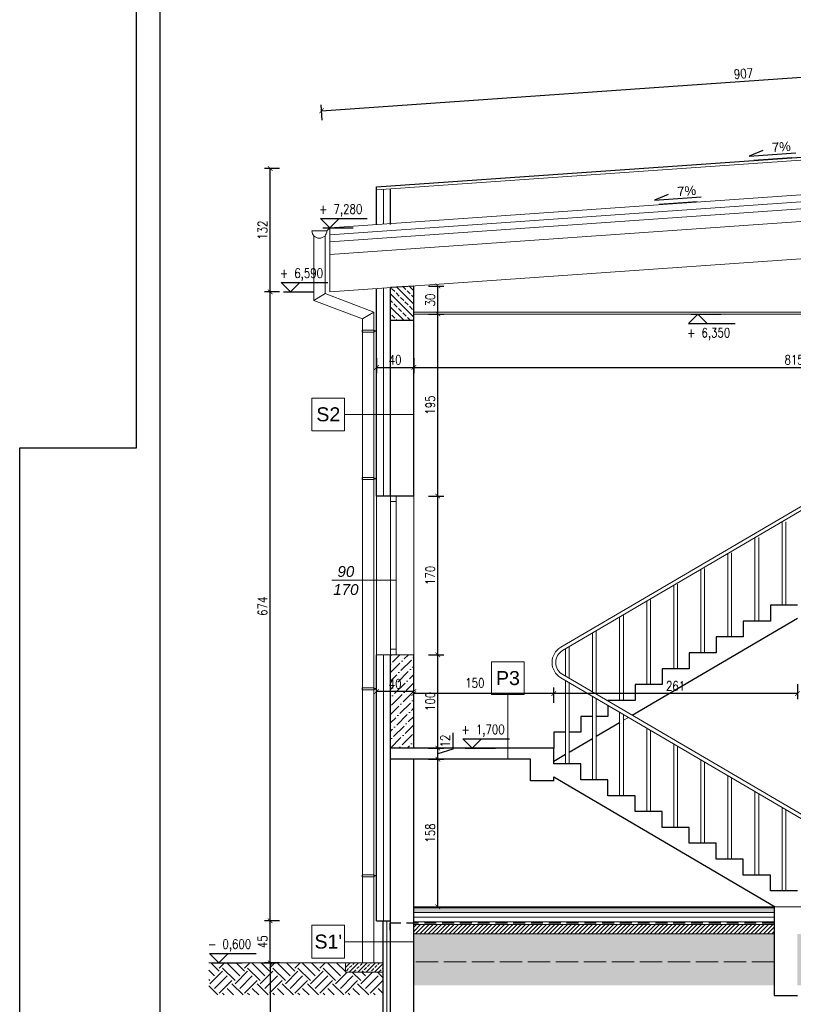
# Model space of a CAD drawing. Header units: millimetres. Extents: x 64838 to 107664, y -36848 to 0.
# Tile 10 of 109: x 68877 to 69706, y -35089 to -34034. Entities that reach past the tile are written whole.
import ezdxf
from ezdxf.enums import TextEntityAlignment as Align

# ---------------------------------------------------------------- set-up
doc = ezdxf.new("R2010")
doc.units = ezdxf.units.MM
doc.linetypes.add('ACAD_ISO02W100', pattern=[15, 12, -3])
doc.linetypes.add('DASHED', pattern=[19.05, 12.7, -6.35])
doc.layers.get('Defpoints').update_dxf_attribs({"color": 30})
for name, color, linetype, lineweight in [('0.05', 74, 'Continuous', 5), ('0.09', 22, 'Continuous', 9), ('0.15', 52, 'Continuous', 15), ('izol term', 30, 'BATTING', 0), ('J 0.15', 40, 'Continuous', 15), ('J wymiary', 1, 'Continuous', 9), ('kreskowanie', 250, 'Continuous', 9), ('OPIS', 7, 'Continuous', 5), ('sciany', 252, 'Continuous', 30), ('stolarka_okna', 144, 'Continuous', 0)]:
    doc.layers.add(name, color=color, linetype=linetype, lineweight=lineweight)
doc.layers.add('e-cad_cienkie', color=1, linetype='Continuous')
doc.layers.add('e-cad_opisy', color=7, linetype='Continuous')
doc.layers.add('HATCH', color=7, linetype='Continuous', lineweight=5, true_color=0x6e6e6e)
doc.styles.add('e-cad_1', font='simplex.shx', dxfattribs={"width": 0.8})
doc.styles.add('E-CAD_TTF', font='arial.ttf')
doc.styles.get("Standard").update_dxf_attribs({"font": 'arial.ttf'})
doc.linetypes.add('BATTING', pattern='A,0.00254,-2.54,[134,ltypeshp.shx,S=2.54,R=0,X=-2.54,Y=0],-5.08,[134,ltypeshp.shx,S=2.54,R=180,X=2.54,Y=0],-2.54', length=10.16254)
doc.dimstyles.new('e-cad_1_50_[cm]', dxfattribs={"dimscale": 5, "dimtxt": 2, "dimasz": 1, "dimexe": 1.25, "dimexo": 0.625, "dimtad": 1, "dimdec": 0, "dimrnd": 0.1, "dimzin": 1, "dimtxsty": 'e-cad_1', "dimblk": 'ARCHTICK', "dimcen": 2.5, "dimclrd": 7, "dimclre": 7, "dimclrt": 7, "dimadec": 0, "dimazin": 0, "dimtfac": 1, "dimtmove": 1, "dimatfit": 3, "dimldrblk": 'OBLIQUE', "dimfxl": 2, "dimfxlon": 1, "dimarcsym": 0})

# ---------------------------------------------------------------- blocks, each defined once
blk = doc.blocks.new('A2_poziom')
for points in [[(0, 0), (0, 297), (25, 297), (25, 420), (594, 420), (594, 0)], [(30, 5), (589, 5), (589, 415), (30, 415)]]:
    blk.add_lwpolyline(points, close=True)
blk = doc.blocks.new('e-cad_spadek_L')
at = {"layer": 'e-cad_cienkie'}
blk.add_lwpolyline([(2, 1), (5, 0), (-5, 0)], dxfattribs=at)
at = {"layer": 'e-cad_opisy', "style": 'E-CAD_TTF'}
blk.add_attdef('WARTOSC', text='', height=2, dxfattribs=at).set_placement((0, 0.5), align=Align.RIGHT)
blk = doc.blocks.new('_ArchTick')
at = {"color": 0, "linetype": 'ByBlock', "const_width": 0.15}
blk.add_lwpolyline([(-0.5, -0.5), (0.5, 0.5)], dxfattribs=at)
blk = doc.blocks.new('*D549')
at = {"layer": 'Defpoints', "color": 0, "ltscale": 4}
for p in [(69299.4, -34826.4), (69325.2, -34826.4), (69299.4, -34984.4)]:
    blk.add_point(p, dxfattribs=at)
at = {"layer": 'J wymiary', "color": 7, "lineweight": -2, "ltscale": 2}
for p, q in [((69315.2, -34826.4), (69331.5, -34826.4)), ((69325.2, -34984.4), (69325.2, -34826.4)), ((69315.2, -34984.4), (69331.5, -34984.4))]:
    blk.add_line(p, q, dxfattribs=at)
at = {"layer": 'J wymiary', "color": 7, "lineweight": -2, "ltscale": 4, "xscale": 5, "yscale": 5, "zscale": 5}
for p, rotation in [((69325.2, -34826.4), 90), ((69325.2, -34984.4), 270)]:
    blk.add_blockref('_ArchTick', p, dxfattribs=dict(at, rotation=rotation))
at = {"layer": 'J wymiary', "color": 7, "ltscale": 4, "insert": (69317.1, -34905.4), "char_height": 10, "attachment_point": 5, "rotation": 90, "style": 'e-cad_1'}
blk.add_mtext('158', dxfattribs=at)
blk = doc.blocks.new('_Oblique')
at = {"layer": 'kreskowanie', "color": 0, "lineweight": -2}
blk.add_line((-0.5, -0.5), (0.5, 0.5), dxfattribs=at)
blk = doc.blocks.new('*D550')
at = {"layer": 'Defpoints', "color": 0, "ltscale": 4}
for p in [(69305.6, -34814.4), (69325.2, -34814.4), (69299.4, -34826.4)]:
    blk.add_point(p, dxfattribs=at)
at = {"layer": 'J wymiary', "color": 7, "lineweight": -2, "ltscale": 2}
for p, q in [((69341.1, -34797.9), (69341.1, -34815.6)), ((69315.2, -34814.4), (69331.5, -34814.4)), ((69325.2, -34826.4), (69325.2, -34814.4)), ((69341.1, -34815.6), (69325.2, -34820.4)), ((69315.2, -34826.4), (69331.5, -34826.4))]:
    blk.add_line(p, q, dxfattribs=at)
at = {"layer": 'J wymiary', "color": 7, "lineweight": -2, "ltscale": 4, "xscale": 5, "yscale": 5, "zscale": 5}
for p, rotation in [((69325.2, -34814.4), 90), ((69325.2, -34826.4), 270)]:
    blk.add_blockref('_ArchTick', p, dxfattribs=dict(at, rotation=rotation))
at = {"layer": 'J wymiary', "color": 7, "ltscale": 4, "insert": (69333, -34806.8), "char_height": 10, "attachment_point": 5, "rotation": 90, "style": 'e-cad_1'}
blk.add_mtext('12', dxfattribs=at)
blk = doc.blocks.new('*D551')
at = {"layer": 'Defpoints', "color": 0, "ltscale": 4}
for p in [(69294, -34714.4), (69325.2, -34714.4), (69305.6, -34814.4)]:
    blk.add_point(p, dxfattribs=at)
at = {"layer": 'J wymiary', "color": 7, "lineweight": -2, "ltscale": 2}
for p, q in [((69315.2, -34714.4), (69331.5, -34714.4)), ((69325.2, -34814.4), (69325.2, -34714.4)), ((69315.2, -34814.4), (69331.5, -34814.4))]:
    blk.add_line(p, q, dxfattribs=at)
at = {"layer": 'J wymiary', "color": 7, "lineweight": -2, "ltscale": 4, "xscale": 5, "yscale": 5, "zscale": 5}
for p, rotation in [((69325.2, -34714.4), 90), ((69325.2, -34814.4), 270)]:
    blk.add_blockref('_ArchTick', p, dxfattribs=dict(at, rotation=rotation))
at = {"layer": 'J wymiary', "color": 7, "ltscale": 4, "insert": (69317.1, -34764.4), "char_height": 10, "attachment_point": 5, "rotation": 90, "style": 'e-cad_1'}
blk.add_mtext('100', dxfattribs=at)
blk = doc.blocks.new('*D552')
at = {"layer": 'Defpoints', "color": 0, "ltscale": 4}
for p in [(69293.4, -34544.4), (69325.2, -34544.4), (69294, -34714.4)]:
    blk.add_point(p, dxfattribs=at)
at = {"layer": 'J wymiary', "color": 7, "lineweight": -2, "ltscale": 2}
for p, q in [((69315.2, -34544.4), (69331.5, -34544.4)), ((69325.2, -34714.4), (69325.2, -34544.4)), ((69315.2, -34714.4), (69331.5, -34714.4))]:
    blk.add_line(p, q, dxfattribs=at)
at = {"layer": 'J wymiary', "color": 7, "lineweight": -2, "ltscale": 4, "xscale": 5, "yscale": 5, "zscale": 5}
for p, rotation in [((69325.2, -34544.4), 90), ((69325.2, -34714.4), 270)]:
    blk.add_blockref('_ArchTick', p, dxfattribs=dict(at, rotation=rotation))
at = {"layer": 'J wymiary', "color": 7, "ltscale": 4, "insert": (69317.1, -34629.4), "char_height": 10, "attachment_point": 5, "rotation": 90, "style": 'e-cad_1'}
blk.add_mtext('170', dxfattribs=at)
blk = doc.blocks.new('*D553')
at = {"layer": 'Defpoints', "color": 0, "ltscale": 4}
for p in [(69304, -34349.4), (69325.2, -34349.4), (69293.4, -34544.4)]:
    blk.add_point(p, dxfattribs=at)
at = {"layer": 'J wymiary', "color": 7, "lineweight": -2, "ltscale": 2}
for p, q in [((69315.2, -34349.4), (69331.5, -34349.4)), ((69325.2, -34544.4), (69325.2, -34349.4)), ((69315.2, -34544.4), (69331.5, -34544.4))]:
    blk.add_line(p, q, dxfattribs=at)
at = {"layer": 'J wymiary', "color": 7, "lineweight": -2, "ltscale": 4, "xscale": 5, "yscale": 5, "zscale": 5}
for p, rotation in [((69325.2, -34349.4), 90), ((69325.2, -34544.4), 270)]:
    blk.add_blockref('_ArchTick', p, dxfattribs=dict(at, rotation=rotation))
at = {"layer": 'J wymiary', "color": 7, "ltscale": 4, "insert": (69317.1, -34446.9), "char_height": 10, "attachment_point": 5, "rotation": 90, "style": 'e-cad_1'}
blk.add_mtext('195', dxfattribs=at)
blk = doc.blocks.new('*D554')
at = {"layer": 'Defpoints', "color": 0, "ltscale": 4}
for p in [(69299.5, -34319.4), (69325.2, -34319.4), (69304, -34349.4)]:
    blk.add_point(p, dxfattribs=at)
at = {"layer": 'J wymiary', "color": 7, "lineweight": -2, "ltscale": 2}
for p, q in [((69315.2, -34319.4), (69331.5, -34319.4)), ((69325.2, -34349.4), (69325.2, -34319.4)), ((69315.2, -34349.4), (69331.5, -34349.4))]:
    blk.add_line(p, q, dxfattribs=at)
at = {"layer": 'J wymiary', "color": 7, "lineweight": -2, "ltscale": 4, "xscale": 5, "yscale": 5, "zscale": 5}
for p, rotation in [((69325.2, -34319.4), 90), ((69325.2, -34349.4), 270)]:
    blk.add_blockref('_ArchTick', p, dxfattribs=dict(at, rotation=rotation))
at = {"layer": 'J wymiary', "color": 7, "ltscale": 4, "insert": (69317.1, -34334.4), "char_height": 10, "attachment_point": 5, "rotation": 90, "style": 'e-cad_1'}
blk.add_mtext('30', dxfattribs=at)
blk = doc.blocks.new('*D571')
at = {"layer": 'Defpoints', "color": 0, "ltscale": 4}
for p in [(69145.6, -34999.4), (69266.9, -34999.4), (69079.7, -35044.4)]:
    blk.add_point(p, dxfattribs=at)
at = {"layer": 'J wymiary', "color": 7, "lineweight": -2, "ltscale": 2}
for p, q in [((69155.6, -34999.4), (69139.3, -34999.4)), ((69145.6, -35044.4), (69145.6, -34999.4)), ((69135.6, -35044.4), (69151.8, -35044.4))]:
    blk.add_line(p, q, dxfattribs=at)
at = {"layer": 'J wymiary', "color": 7, "lineweight": -2, "ltscale": 4, "xscale": 5, "yscale": 5, "zscale": 5}
for p, rotation in [((69145.6, -34999.4), 90), ((69145.6, -35044.4), 270)]:
    blk.add_blockref('_ArchTick', p, dxfattribs=dict(at, rotation=rotation))
at = {"layer": 'J wymiary', "color": 7, "ltscale": 4, "insert": (69137.5, -35021.9), "char_height": 10, "attachment_point": 5, "rotation": 90, "style": 'e-cad_1'}
blk.add_mtext('45', dxfattribs=at)
blk = doc.blocks.new('*D572')
at = {"layer": 'Defpoints', "color": 0, "ltscale": 4}
for p in [(69145.6, -34325.7), (69209.4, -34325.7), (69259.4, -34999.4)]:
    blk.add_point(p, dxfattribs=at)
at = {"layer": 'J wymiary', "color": 7, "lineweight": -2, "ltscale": 2}
for p, q in [((69155.6, -34325.7), (69139.3, -34325.7)), ((69145.6, -34999.4), (69145.6, -34325.7)), ((69155.6, -34999.4), (69139.3, -34999.4))]:
    blk.add_line(p, q, dxfattribs=at)
at = {"layer": 'J wymiary', "color": 7, "lineweight": -2, "ltscale": 4, "xscale": 5, "yscale": 5, "zscale": 5}
for p, rotation in [((69145.6, -34325.7), 90), ((69145.6, -34999.4), 270)]:
    blk.add_blockref('_ArchTick', p, dxfattribs=dict(at, rotation=rotation))
at = {"layer": 'J wymiary', "color": 7, "ltscale": 4, "insert": (69137.5, -34662.5), "char_height": 10, "attachment_point": 5, "rotation": 90, "style": 'e-cad_1'}
blk.add_mtext('674', dxfattribs=at)
blk = doc.blocks.new('*D573')
at = {"layer": 'Defpoints', "color": 0, "ltscale": 4}
for p in [(69145.6, -34193.6), (70114.4, -34193.6), (69209.4, -34325.7)]:
    blk.add_point(p, dxfattribs=at)
at = {"layer": 'J wymiary', "color": 7, "lineweight": -2, "ltscale": 2}
for p, q in [((69155.6, -34193.6), (69139.3, -34193.6)), ((69145.6, -34325.7), (69145.6, -34193.6)), ((69155.6, -34325.7), (69139.3, -34325.7))]:
    blk.add_line(p, q, dxfattribs=at)
at = {"layer": 'J wymiary', "color": 7, "lineweight": -2, "ltscale": 4, "xscale": 5, "yscale": 5, "zscale": 5}
for p, rotation in [((69145.6, -34193.6), 90), ((69145.6, -34325.7), 270)]:
    blk.add_blockref('_ArchTick', p, dxfattribs=dict(at, rotation=rotation))
at = {"layer": 'J wymiary', "color": 7, "ltscale": 4, "insert": (69137.5, -34259.6), "char_height": 10, "attachment_point": 5, "rotation": 90, "style": 'e-cad_1'}
blk.add_mtext('132', dxfattribs=at)
blk = doc.blocks.new('*D586')
at = {"layer": 'Defpoints', "color": 0, "ltscale": 4}
for p in [(69710.4, -34739.2), (69449.4, -34755.9), (69449.4, -34814.4)]:
    blk.add_point(p, dxfattribs=at)
at = {"layer": 'J wymiary', "color": 7, "lineweight": -2, "ltscale": 2}
for p, q in [((69449.4, -34765.9), (69449.4, -34749.6)), ((69710.4, -34745.9), (69710.4, -34762.1)), ((69710.4, -34755.9), (69449.4, -34755.9))]:
    blk.add_line(p, q, dxfattribs=at)
at = {"layer": 'J wymiary', "color": 7, "lineweight": -2, "ltscale": 4, "xscale": 5, "yscale": 5, "zscale": 5, "rotation": 180}
blk.add_blockref('_ArchTick', (69449.4, -34755.9), dxfattribs=at)
at = {"layer": 'J wymiary', "color": 7, "lineweight": -2, "ltscale": 4, "xscale": 5, "yscale": 5, "zscale": 5}
blk.add_blockref('_ArchTick', (69710.4, -34755.9), dxfattribs=at)
at = {"layer": 'J wymiary', "color": 7, "ltscale": 4, "insert": (69579.9, -34747.8), "char_height": 10, "attachment_point": 5, "style": 'e-cad_1'}
blk.add_mtext('261', dxfattribs=at)
blk = doc.blocks.new('*D587')
at = {"layer": 'Defpoints', "color": 0, "ltscale": 4}
for p in [(69299.4, -34755.9), (69299.4, -34783.5), (69449.4, -34814.4)]:
    blk.add_point(p, dxfattribs=at)
at = {"layer": 'J wymiary', "color": 7, "lineweight": -2, "ltscale": 2}
for p, q in [((69299.4, -34765.9), (69299.4, -34749.6)), ((69449.4, -34765.9), (69449.4, -34749.6)), ((69449.4, -34755.9), (69299.4, -34755.9))]:
    blk.add_line(p, q, dxfattribs=at)
at = {"layer": 'J wymiary', "color": 7, "lineweight": -2, "ltscale": 4, "xscale": 5, "yscale": 5, "zscale": 5, "rotation": 180}
blk.add_blockref('_ArchTick', (69299.4, -34755.9), dxfattribs=at)
at = {"layer": 'J wymiary', "color": 7, "lineweight": -2, "ltscale": 4, "xscale": 5, "yscale": 5, "zscale": 5}
blk.add_blockref('_ArchTick', (69449.4, -34755.9), dxfattribs=at)
at = {"layer": 'J wymiary', "color": 7, "ltscale": 4, "insert": (69364.9, -34744.6), "char_height": 10, "attachment_point": 5, "style": 'e-cad_1'}
blk.add_mtext('150', dxfattribs=at)
blk = doc.blocks.new('*D588')
at = {"layer": 'Defpoints', "color": 0, "ltscale": 4}
for p in [(69259.4, -34753.7), (69259.4, -34776.9), (69299.4, -34783.5)]:
    blk.add_point(p, dxfattribs=at)
at = {"layer": 'J wymiary', "color": 7, "lineweight": -2, "ltscale": 2}
for p, q in [((69259.4, -34763.7), (69259.4, -34747.5)), ((69299.4, -34753.7), (69259.4, -34753.7)), ((69299.4, -34763.7), (69299.4, -34747.5))]:
    blk.add_line(p, q, dxfattribs=at)
at = {"layer": 'J wymiary', "color": 7, "lineweight": -2, "ltscale": 4, "xscale": 5, "yscale": 5, "zscale": 5, "rotation": 180}
blk.add_blockref('_ArchTick', (69259.4, -34753.7), dxfattribs=at)
at = {"layer": 'J wymiary', "color": 7, "lineweight": -2, "ltscale": 4, "xscale": 5, "yscale": 5, "zscale": 5}
blk.add_blockref('_ArchTick', (69299.4, -34753.7), dxfattribs=at)
at = {"layer": 'J wymiary', "color": 7, "ltscale": 4, "insert": (69279.4, -34745.6), "char_height": 10, "attachment_point": 5, "style": 'e-cad_1'}
blk.add_mtext('40', dxfattribs=at)
blk = doc.blocks.new('*D589')
at = {"layer": 'Defpoints', "color": 0, "ltscale": 4}
for p in [(69259.4, -34379.1), (69299.4, -34379.1), (69299.4, -34406.6)]:
    blk.add_point(p, dxfattribs=at)
at = {"layer": 'J wymiary', "color": 7, "lineweight": -2, "ltscale": 2}
for p, q in [((69259.4, -34396.6), (69259.4, -34412.9)), ((69259.4, -34406.6), (69299.4, -34406.6)), ((69299.4, -34396.6), (69299.4, -34412.9))]:
    blk.add_line(p, q, dxfattribs=at)
at = {"layer": 'J wymiary', "color": 7, "lineweight": -2, "ltscale": 4, "xscale": 5, "yscale": 5, "zscale": 5, "rotation": 180}
blk.add_blockref('_ArchTick', (69259.4, -34406.6), dxfattribs=at)
at = {"layer": 'J wymiary', "color": 7, "lineweight": -2, "ltscale": 4, "xscale": 5, "yscale": 5, "zscale": 5}
blk.add_blockref('_ArchTick', (69299.4, -34406.6), dxfattribs=at)
at = {"layer": 'J wymiary', "color": 7, "ltscale": 4, "insert": (69279.4, -34398.5), "char_height": 10, "attachment_point": 5, "style": 'e-cad_1'}
blk.add_mtext('40', dxfattribs=at)
blk = doc.blocks.new('*D590')
at = {"layer": 'Defpoints', "color": 0, "ltscale": 4}
for p in [(69299.4, -34379.1), (70114.4, -34381.5), (70114.4, -34406.6)]:
    blk.add_point(p, dxfattribs=at)
at = {"layer": 'J wymiary', "color": 7, "lineweight": -2, "ltscale": 2}
for p, q in [((69299.4, -34396.6), (69299.4, -34412.9)), ((69299.4, -34406.6), (70114.4, -34406.6)), ((70114.4, -34396.6), (70114.4, -34412.9))]:
    blk.add_line(p, q, dxfattribs=at)
at = {"layer": 'J wymiary', "color": 7, "lineweight": -2, "ltscale": 4, "xscale": 5, "yscale": 5, "zscale": 5, "rotation": 180}
blk.add_blockref('_ArchTick', (69299.4, -34406.6), dxfattribs=at)
at = {"layer": 'J wymiary', "color": 7, "lineweight": -2, "ltscale": 4, "xscale": 5, "yscale": 5, "zscale": 5}
blk.add_blockref('_ArchTick', (70114.4, -34406.6), dxfattribs=at)
at = {"layer": 'J wymiary', "color": 7, "ltscale": 4, "insert": (69706.9, -34398.5), "char_height": 10, "attachment_point": 5, "style": 'e-cad_1'}
blk.add_mtext('815', dxfattribs=at)
blk = doc.blocks.new('*D592')
at = {"layer": 'Defpoints', "color": 0, "ltscale": 4}
for p in [(70105.7, -34068.3), (70114.4, -34193.6), (69209.4, -34256.9)]:
    blk.add_point(p, dxfattribs=at)
at = {"layer": 'J wymiary', "color": 7, "lineweight": -2, "ltscale": 2}
for p, q in [((69200.7, -34131.6), (70105.7, -34068.3)), ((70106.4, -34078.3), (70105.2, -34062.1)), ((69201.4, -34141.6), (69200.2, -34125.4))]:
    blk.add_line(p, q, dxfattribs=at)
at = {"layer": 'J wymiary', "color": 7, "lineweight": -2, "ltscale": 4, "xscale": 5, "yscale": 5, "zscale": 5}
for p, rotation in [((70105.7, -34068.3), 4.004172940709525), ((69200.7, -34131.6), 184.0041729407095)]:
    blk.add_blockref('_ArchTick', p, dxfattribs=dict(at, rotation=rotation))
at = {"layer": 'J wymiary', "color": 7, "ltscale": 4, "insert": (69652.6, -34091.9), "char_height": 10, "attachment_point": 5, "rotation": 4.0042, "style": 'e-cad_1'}
blk.add_mtext('907', dxfattribs=at)
blk = doc.blocks.new('e-cad_kota_3_1')
blk.add_line((-2, -2), (8, -2))
blk.add_lwpolyline([(-2, -2), (0, 0), (2, -2)])
at = {"style": 'e-cad_1', "width": 0.8}
blk.add_attdef('ZNAK', text='', height=2, dxfattribs=at).set_placement((-0.5, -5), align=Align.RIGHT)
blk.add_attdef('RZEDNA', (0.8, -5), '', height=2, dxfattribs=at)
blk = doc.blocks.new('e-cad_kota_3')
blk.add_line((-2, 2), (8, 2))
blk.add_lwpolyline([(-2, 2), (0, 0), (2, 2)])
at = {"style": 'e-cad_1', "width": 0.8}
blk.add_attdef('ZNAK', text='', height=2, dxfattribs=at).set_placement((-0.5, 3), align=Align.RIGHT)
blk.add_attdef('RZEDNA', (0.8, 3), '', height=2, dxfattribs=at)
blk = doc.blocks.new('*D604')
at = {"layer": 'Defpoints', "color": 0, "ltscale": 4}
for p in [(69266.4, -35044.4), (69145.6, -35229.4), (69266.4, -35229.4)]:
    blk.add_point(p, dxfattribs=at)
at = {"layer": 'J wymiary', "color": 7, "lineweight": -2, "ltscale": 2}
for p, q in [((69155.6, -35044.4), (69139.3, -35044.4)), ((69145.6, -35044.4), (69145.6, -35229.4)), ((69155.6, -35229.4), (69139.3, -35229.4))]:
    blk.add_line(p, q, dxfattribs=at)
at = {"layer": 'J wymiary', "color": 7, "lineweight": -2, "ltscale": 4, "xscale": 5, "yscale": 5, "zscale": 5}
for p, rotation in [((69145.6, -35044.4), 90), ((69145.6, -35229.4), 270)]:
    blk.add_blockref('_ArchTick', p, dxfattribs=dict(at, rotation=rotation))
at = {"layer": 'J wymiary', "color": 7, "ltscale": 4, "insert": (69137.5, -35136.9), "char_height": 10, "attachment_point": 5, "rotation": 90, "style": 'e-cad_1'}
blk.add_mtext('185', dxfattribs=at)

msp = doc.modelspace()

# ---------------------------------------------------------------- hatches: boundary and pattern name
at = {"layer": 'HATCH'}
h = msp.add_hatch(dxfattribs=at)
h.set_pattern_fill('DASH', color=256, scale=0.6, angle=45, style=0)
h.paths.add_polyline_path([(69685.43, -34985.39), (69299.43, -34985.39), (69299.43, -34990.39), (69685.43, -34990.39)])
h = msp.add_hatch(dxfattribs=at)
h.set_pattern_fill('ANSI31', color=256, style=0)
h.paths.add_polyline_path([(69685.43, -35003.39), (69299.43, -35003.39), (69299.43, -35013.39), (69685.43, -35013.39)])
h = msp.add_hatch(dxfattribs=at)
h.set_pattern_fill('AR-SAND', color=256, scale=0.15, angle=180)
h.set_pattern_definition([(217.5, (-12948.773, -30318.4346), (0.2400047, -7.34119856), [0, -5.7912, 0, -6.477, 0, -6.19125]), (187.5, (-12948.773, -30318.435), (-6.7428492, -10.7523765), [0, -3.1242, 0, -5.2197, 0, -2.00025]), (147.5, (-12944.087, -30318.4346), (-11.86488555, -0.02155777), [0, -1.905, 0, -6.858, 0, -8.9535]), (137.5, (-12944.087, -30318.435), (-11.4533468, -3.3439398), [0, -0.9525, 0, -4.4958, 0, -5.1435])])
h.paths.add_polyline_path([(69685.43, -35043.39), (69299.43, -35043.39), (69299.43, -35013.39), (69685.43, -35013.39)])
h.paths.add_polyline_path([(70139.43, -35013.39), (70912.96, -35013.39), (70912.96, -35043.39), (70139.43, -35043.39)])
h.paths.add_polyline_path([(70114.43, -35043.39), (70114.43, -35013.39), (69710.43, -35013.39), (69710.43, -35043.39)])
h.paths.add_polyline_path([(71339.43, -35013.39), (71407.96, -35013.39), (71407.96, -35043.39), (71339.43, -35043.39)])
h.paths.add_polyline_path([(71314.43, -35043.39), (71314.43, -35013.39), (70912.96, -35013.39), (70912.96, -35043.39)])
at = {"layer": 'kreskowanie'}
h = msp.add_hatch(dxfattribs=at)
h.set_pattern_fill('EARTH', color=256, scale=2, angle=135, style=0)
h.set_pattern_definition([(135, (-12948.773, -30318.435), (-17.9605122, 2e-15), [12.7, -12.7]), (135, (-12952.141, -30321.802), (-17.9605122, 2e-15), [12.7, -12.7]), (135, (-12955.508, -30325.17), (-17.9605122, 2e-15), [12.7, -12.7]), (225, (-12957.753, -30325.17), (-4e-15, -17.9605122), [12.7, -12.7]), (225, (-12961.121, -30321.802), (-4e-15, -17.9605122), [12.7, -12.7]), (225, (-12964.489, -30318.435), (-4e-15, -17.9605122), [12.7, -12.7])])
h.paths.add_polyline_path([(69299.43, -35068.39), (69487.96, -35068.39), (69487.96, -35043.39), (69299.43, -35043.39)])
h.paths.add_polyline_path([(69685.43, -35068.39), (69487.96, -35068.39), (69487.96, -35043.39), (69685.43, -35043.39)])
h.paths.add_polyline_path([(70114.43, -35068.39), (70114.43, -35043.39), (69710.43, -35043.39), (69710.43, -35068.39)])
h.paths.add_polyline_path([(70139.43, -35068.39), (70139.43, -35043.39), (71314.43, -35043.39), (71314.43, -35068.39)])
h.paths.add_polyline_path([(71347.43, -35043.39), (71347.96, -35043.39), (71347.96, -35068.39), (71347.43, -35068.39)])
at = {"layer": 'OPIS'}
h = msp.add_hatch(dxfattribs=at)
h.set_pattern_fill('JIS_STN_2.5', color=256, scale=4, angle=90, style=0)
h.set_pattern_definition([(135, (69274.43, -34356.139), (-7.071, -7.071), []), (135, (69274.43, -34349.079), (-7.071, -7.071), [4.8, -2])])
h.paths.add_polyline_path([(69299.43, -34319.39), (69286.93, -34320.26), (69286.93, -34356.14), (69299.43, -34356.14)])
h.paths.add_polyline_path([(69286.93, -34320.26), (69274.43, -34321.14), (69274.43, -34356.14), (69286.93, -34356.14)])
h = msp.add_hatch(dxfattribs=at)
h.set_pattern_fill('ANSI36', color=256, scale=2, style=0)
h.set_pattern_definition([(45, (69274.43, -34814.3886), (3.3676, 12.34785), [15.875, -3.175, 0, -3.175])])
h.paths.add_polyline_path([(69299.43, -34714.39), (69286.93, -34714.39), (69286.93, -34814.39), (69299.43, -34814.39)])
h.paths.add_polyline_path([(69286.93, -34714.39), (69274.43, -34714.39), (69274.43, -34814.39), (69286.93, -34814.39)])
h = msp.add_hatch(dxfattribs=at)
h.set_pattern_fill('EARTH', color=256, scale=3, angle=45, style=0)
h.set_pattern_definition([(45, (76661.413, -13308.856), (2e-15, 26.940768), [19.05, -19.05]), (45, (76656.362, -13303.805), (2e-15, 26.940768), [19.05, -19.05]), (45, (76651.31, -13298.753), (2e-15, 26.940768), [19.05, -19.05]), (135, (76651.31, -13295.386), (-26.940768, 2e-15), [19.05, -19.05]), (135, (76656.362, -13290.334), (-26.940768, 2e-15), [19.05, -19.05]), (135, (76661.413, -13285.283), (-26.940768, 2e-15), [19.05, -19.05])])
h.paths.add_polyline_path([(69079.7, -35044.39), (69079.7, -35078.87), (69266.43, -35078.87), (69266.43, -35054.39), (69226.43, -35054.39), (69226.43, -35044.39)])
h = msp.add_hatch(dxfattribs=at)
h.set_pattern_fill('ANSI33', color=256, style=0)
h.set_pattern_definition([(45, (46052.643, -17452.757), (-4.490128, 4.490128), []), (45, (46057.1334, -17452.757), (-4.490128, 4.490128), [3.175, -1.5875])])
h.paths.add_polyline_path([(69266.43, -35044.39), (69226.43, -35044.39), (69226.43, -35054.39), (69266.43, -35054.39)])

# ---------------------------------------------------------------- linework, layer by layer
at = {"layer": '0.05', "linetype": 'ACAD_ISO02W100', "ltscale": 2}
msp.add_line((69685.43, -35043.39), (69299.43, -35043.39), dxfattribs=at)
at = {"layer": '0.09'}
for p, q in [((69209.43, -34285.59), (70139.43, -34220.49)), ((69209.43, -34325.69), (70139.43, -34260.59)), ((69209.43, -34285.59), (69209.43, -34325.69))]:
    msp.add_line(p, q, dxfattribs=at)
at = {"layer": '0.15'}
for p, q in [((69299.43, -34347.39), (70114.43, -34347.39)), ((69299.43, -34349.39), (70114.43, -34349.39))]:
    msp.add_line(p, q, dxfattribs=at)
at = {"layer": 'e-cad_cienkie', "ltscale": 2}
for p, q in [((69704.39, -34182.06), (69663.69, -34185.02)), ((69602.96, -34229.26), (69562.25, -34232.22)), ((69201.93, -34256.92), (69234.43, -34256.92)), ((69159.87, -34325.69), (69192.37, -34325.69)), ((69596.12, -34349.39), (69628.62, -34349.39)), ((69354.43, -34814.39), (69386.93, -34814.39)), ((69082.88, -35044.39), (69115.38, -35044.39))]:
    msp.add_line(p, q, dxfattribs=at)
at = {"layer": 'izol term', "linetype": 'BATTING', "ltscale": 0.7}
msp.add_line((69209.43, -34264.71), (70114.43, -34200.88), dxfattribs=at)
at = {"layer": 'izol term', "linetype": 'BATTING', "ltscale": 0.65}
for p, q in [((69266.93, -34252.9), (69266.93, -34215.81)), ((69266.93, -34544.39), (69266.93, -34321.66)), ((69266.93, -34999.39), (69266.93, -34714.39))]:
    msp.add_line(p, q, dxfattribs=at)
at = {"layer": 'izol term', "linetype": 'BATTING', "ltscale": 0.4}
for p, q in [((69299.43, -34995.39), (69685.43, -34995.39)), ((69270.43, -34999.39), (69270.43, -35229.39))]:
    msp.add_line(p, q, dxfattribs=at)
at = {"layer": 'J 0.15'}
for p, q in [((69209.43, -34256.92), (70114.43, -34193.57)), ((69209.43, -34271.96), (70114.43, -34208.61)), ((69209.43, -34256.92), (69209.43, -34285.59))]:
    msp.add_line(p, q, dxfattribs=at)
at = {"layer": 'OPIS'}
for p, q in [((69259.64, -34216.32), (70154.43, -34153.68)), ((69209.43, -34256.92), (69206.29, -34260.23)), ((69209.5, -34258.02), (69209.43, -34257.91)), ((69209.43, -34258.17), (69209.5, -34258.02)), ((69190.29, -34260.23), (69206.29, -34260.23)), ((69192.37, -34265.61), (69192.37, -34334.75)), ((69204.37, -34265.44), (69204.37, -34327.43)), ((69209.43, -34285.59), (69209.43, -34285.59)), ((69204.37, -34327.43), (69192.37, -34334.75)), ((69204.37, -34327.43), (69256.5, -34347.32)), ((69192.37, -34334.75), (69244.5, -34354.63)), ((69244.5, -34354.63), (69256.5, -34347.32)), ((69256.5, -34347.32), (69256.5, -35044.39)), ((69244.5, -34354.63), (69244.5, -35044.39)), ((69244, -34368.75), (69244, -34366.75)), ((69257, -34366.75), (69244, -34366.75)), ((69257, -34368.75), (69244, -34368.75)), ((69257, -34368.75), (69257, -34366.75)), ((69257, -34367.55), (69259.43, -34367.55)), ((69257, -34367.95), (69259.43, -34367.95)), ((69244, -34526.65), (69244, -34524.65)), ((69257, -34524.65), (69244, -34524.65)), ((69257, -34526.65), (69244, -34526.65)), ((69257, -34526.65), (69257, -34524.65)), ((69257, -34525.45), (69259.43, -34525.45)), ((69257, -34525.85), (69259.43, -34525.85)), ((69456.9, -34706.33), (69719.87, -34552.23)), ((69458.92, -34709.78), (69723.05, -34555)), ((69693.93, -34661.39), (69693.93, -34572.06)), ((69693.93, -34661.39), (69693.93, -34572.06)), ((69697.93, -34661.39), (69697.93, -34571.91)), ((69664.93, -34678.39), (69664.93, -34589.06)), ((69668.93, -34678.39), (69668.93, -34588.64)), ((69635.93, -34695.39), (69635.93, -34606.06)), ((69639.93, -34695.39), (69639.93, -34605.37)), ((69606.93, -34712.39), (69606.93, -34623.06)), ((69610.93, -34712.39), (69610.93, -34622.1)), ((69211.52, -34634.39), (69280.43, -34634.39)), ((69581.93, -34729.39), (69581.93, -34638.83)), ((69577.93, -34729.39), (69577.93, -34640.06)), ((69548.93, -34746.39), (69548.93, -34657.06)), ((69552.93, -34746.39), (69552.93, -34655.56)), ((69519.93, -34763.39), (69519.93, -34674.06)), ((69523.93, -34763.39), (69523.93, -34672.29)), ((69490.93, -34754.4), (69490.93, -34691.06)), ((69494.93, -34756.74), (69494.93, -34689.02)), ((69461.93, -34737.43), (69461.93, -34708.06)), ((69465.93, -34739.77), (69465.93, -34705.75)), ((69299.43, -34714.39), (69259.43, -34714.39)), ((69714.97, -34890.16), (69456.91, -34739.12)), ((69716.99, -34886.7), (69458.93, -34735.67)), ((69461.93, -34831.39), (69461.93, -34742.06)), ((69465.93, -34831.39), (69465.93, -34744.26)), ((69244, -34751.92), (69244, -34749.92)), ((69257, -34749.92), (69244, -34749.92)), ((69257, -34751.92), (69244, -34751.92)), ((69257, -34751.92), (69257, -34749.92)), ((69257, -34750.72), (69259.43, -34750.72)), ((69257, -34751.12), (69259.43, -34751.12)), ((69490.93, -34848.39), (69490.93, -34759.06)), ((69494.93, -34848.39), (69494.93, -34761.26)), ((69519.93, -34865.39), (69519.93, -34776.06)), ((69523.93, -34865.39), (69523.93, -34778.26)), ((69523.93, -34784.63), (69529.29, -34781.48)), ((69548.93, -34882.39), (69548.93, -34793.06)), ((69552.93, -34882.39), (69552.93, -34795.26)), ((69577.93, -34899.39), (69577.93, -34810.06)), ((69581.93, -34899.39), (69581.93, -34812.26)), ((69606.93, -34916.39), (69606.93, -34827.06)), ((69610.93, -34916.39), (69610.93, -34829.26)), ((69635.93, -34933.39), (69635.93, -34844.06)), ((69639.93, -34933.39), (69639.93, -34846.26)), ((69664.93, -34950.39), (69664.93, -34861.06)), ((69668.93, -34950.39), (69668.93, -34863.26)), ((69693.93, -34967.39), (69693.93, -34878.06)), ((69697.93, -34967.39), (69697.93, -34880.26)), ((69244, -34952.2), (69244, -34950.2)), ((69257, -34950.2), (69244, -34950.2)), ((69257, -34952.2), (69244, -34952.2)), ((69257, -34952.2), (69257, -34950.2)), ((69257, -34951), (69259.43, -34951)), ((69257, -34951.4), (69259.43, -34951.4)), ((69299.43, -34984.39), (70114.43, -34984.39)), ((69299.43, -34985.39), (69685.43, -34985.39)), ((69299.43, -34990.39), (69685.43, -34990.39)), ((69299.43, -35000.39), (69685.43, -35000.39)), ((69299.43, -35003.39), (69685.43, -35003.39)), ((69299.43, -35013.39), (69685.43, -35013.39)), ((69079.7, -35044.39), (69266.43, -35044.39)), ((69226.43, -35044.39), (69226.43, -35054.39)), ((69226.43, -35054.39), (69266.43, -35054.39))]:
    msp.add_line(p, q, dxfattribs=at)
at = {"layer": 'OPIS', "ltscale": 50}
for p, q in [((69299.43, -34456.95), (69225.35, -34456.95)), ((69400.29, -34826.39), (69400.29, -34756.98, 0)), ((69299.43, -35021.78), (69225.35, -35021.78))]:
    msp.add_line(p, q, dxfattribs=at)
at = {"layer": 'OPIS', "linetype": 'DASHED', "lineweight": 30}
for p, q in [((69685.43, -35001.89), (69273.72, -35001.89)), ((69273.72, -35001.89), (69273.72, -35009.39))]:
    msp.add_line(p, q, dxfattribs=at)
at = {"layer": 'OPIS', "ltscale": 50}
for points in [[(69190.35, -34474.45), (69225.35, -34474.45), (69225.35, -34439.45), (69190.35, -34439.45)], [(69190.35, -35039.28), (69225.35, -35039.28), (69225.35, -35004.28), (69190.35, -35004.28)]]:
    msp.add_lwpolyline(points, close=True, dxfattribs=at)
at = {"layer": 'OPIS', "ltscale": 50, "elevation": 0}
msp.add_lwpolyline([(69382.79, -34756.98), (69417.79, -34756.98), (69417.79, -34721.98), (69382.79, -34721.98)], close=True, dxfattribs=at)
at = {"layer": 'OPIS'}
for centre, radius, start, end in [((69198.29, -34260.23), 8, 180, 0), ((69466.5, -34722.72), 19, 120.37115, 239.66157), ((69466.5, -34722.72), 15, 120.37115, 239.66157)]:
    msp.add_arc(centre, radius, start, end, dxfattribs=at)
at = {"layer": 'sciany'}
for p, q in [((69259.43, -34213.32), (70154.43, -34150.67)), ((69259.43, -34253.42), (69259.43, -34213.32)), ((69274.43, -34253.42), (69274.43, -34215.28)), ((69259.43, -34544.39), (69259.43, -34322.19)), ((69299.43, -34319.39), (69274.43, -34321.14)), ((69274.43, -34544.39), (69274.43, -34321.14)), ((69299.43, -34544.39), (69299.43, -34319.39)), ((69274.43, -34356.14), (69299.43, -34356.14)), ((69299.43, -34544.39), (69259.43, -34544.39)), ((69710.43, -34661.39), (69681.43, -34661.39)), ((69681.43, -34661.39), (69681.43, -34678.39)), ((69533.25, -34779.16), (69710.43, -34675.3)), ((69681.43, -34678.39), (69652.43, -34678.39)), ((69652.43, -34678.39), (69652.43, -34695.39)), ((69652.43, -34695.39), (69623.43, -34695.39)), ((69623.43, -34695.39), (69623.43, -34712.39)), ((69623.43, -34712.39), (69594.43, -34712.39)), ((69594.43, -34712.39), (69594.43, -34729.39)), ((69259.43, -34999.39), (69259.43, -34714.39)), ((69274.43, -35229.39), (69274.43, -34714.39)), ((69299.43, -34814.39), (69299.43, -34714.39)), ((69594.43, -34729.39), (69565.43, -34729.39)), ((69565.43, -34729.39), (69565.43, -34746.39)), ((69565.43, -34746.39), (69536.43, -34746.39)), ((69536.43, -34746.39), (69536.43, -34763.39)), ((69536.43, -34763.39), (69507.43, -34763.39)), ((69507.43, -34763.39), (69507.43, -34764.06)), ((69507.43, -34768.69), (69507.43, -34780.39)), ((69490.93, -34780.39), (69478.43, -34780.39)), ((69478.43, -34780.39), (69478.43, -34797.39)), ((69507.43, -34780.39), (69494.93, -34780.39)), ((69494.93, -34801.63), (69519.93, -34786.97)), ((69461.93, -34797.39), (69449.43, -34797.39)), ((69449.43, -34797.39), (69449.43, -34814.39)), ((69478.43, -34797.39), (69465.93, -34797.39)), ((69465.93, -34818.63), (69490.93, -34803.97)), ((69449.43, -34814.39), (69274.43, -34814.39)), ((69449.43, -34831.39), (69449.43, -34814.39)), ((69424.43, -34826.39), (69274.43, -34826.39)), ((69299.43, -35229.39), (69299.43, -34826.39)), ((69424.43, -34849.39), (69424.43, -34826.39)), ((69449.43, -34828.3), (69461.93, -34820.97)), ((69478.43, -34831.39), (69449.43, -34831.39)), ((69478.43, -34848.39), (69478.43, -34831.39)), ((69449.43, -34849.39), (69424.43, -34849.39)), ((69449.43, -34849.39), (69449.43, -34845.3)), ((69449.43, -34845.3), (69686.7, -34984.39)), ((69507.43, -34848.39), (69478.43, -34848.39)), ((69507.43, -34865.39), (69507.43, -34848.39)), ((69536.43, -34865.39), (69507.43, -34865.39)), ((69536.43, -34882.39), (69536.43, -34865.39)), ((69565.43, -34882.39), (69536.43, -34882.39)), ((69565.43, -34899.39), (69565.43, -34882.39)), ((69594.43, -34899.39), (69565.43, -34899.39)), ((69594.43, -34916.39), (69594.43, -34899.39)), ((69623.43, -34916.39), (69594.43, -34916.39)), ((69623.43, -34933.39), (69623.43, -34916.39)), ((69652.43, -34933.39), (69623.43, -34933.39)), ((69652.43, -34950.39), (69652.43, -34933.39)), ((69681.43, -34950.39), (69652.43, -34950.39)), ((69681.43, -34967.39), (69681.43, -34950.39)), ((69710.43, -34967.39), (69681.43, -34967.39)), ((69685.43, -34984.39), (69685.43, -35079.39)), ((69259.43, -34999.39), (69274.43, -34999.39)), ((69266.43, -35229.39), (69266.43, -34999.39)), ((69685.43, -35079.39), (69710.43, -35079.39))]:
    msp.add_line(p, q, dxfattribs=at)
at = {"layer": 'stolarka_okna'}
for p, q in [((69259.43, -34544.39), (69259.43, -34714.39)), ((69274.43, -34544.39), (69274.43, -34714.39)), ((69280.43, -34550.39), (69274.43, -34550.39)), ((69280.43, -34544.39), (69280.43, -34714.39)), ((69299.43, -34544.39), (69299.43, -34714.39)), ((69280.43, -34708.39), (69274.43, -34708.39))]:
    msp.add_line(p, q, dxfattribs=at)

# ---------------------------------------------------------------- block references
at = {"layer": 'e-cad_opisy', "ltscale": 2, "xscale": 5, "yscale": 5, "zscale": 5}
msp.add_blockref('A2_poziom', (68877.19, -35977.82), dxfattribs=at)
at = {"layer": 'e-cad_opisy', "ltscale": 2}
ref = msp.add_blockref('e-cad_spadek_L', (69683.67, -34178.56), dxfattribs=dict(at, xscale=-5, yscale=5.000000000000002, zscale=5, rotation=4.15990408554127))
ref.add_attrib('WARTOSC', '7%', dxfattribs={"ltscale": 2, "height": 10, "rotation": 4.1599, "style": 'E-CAD_TTF'}).set_placement((69703.63, -34174.6), align=Align.RIGHT)
ref = msp.add_blockref('e-cad_spadek_L', (69582.24, -34225.76), dxfattribs=dict(at, xscale=-5, yscale=5.000000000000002, zscale=5, rotation=4.15990408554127))
ref.add_attrib('WARTOSC', '7%', dxfattribs={"ltscale": 2, "height": 10, "rotation": 4.1599, "style": 'E-CAD_TTF'}).set_placement((69602.2, -34221.8), align=Align.RIGHT)
at = {"layer": 'e-cad_opisy', "ltscale": 2, "xscale": 5, "yscale": 5, "zscale": 5}
for name, p, values in [('e-cad_kota_3', (69209.43, -34256.92), {'RZEDNA': '7,280', 'ZNAK': '+'}), ('e-cad_kota_3', (69167.37, -34325.69), {'RZEDNA': '6,590', 'ZNAK': '+'}), ('e-cad_kota_3_1', (69603.62, -34349.39), {'RZEDNA': '6,350', 'ZNAK': '+'}), ('e-cad_kota_3', (69361.93, -34814.39), {'RZEDNA': '1,700', 'ZNAK': '+'}), ('e-cad_kota_3', (69090.38, -35044.39), {'RZEDNA': '0,600', 'ZNAK': '-'})]:
    msp.add_blockref(name, p, dxfattribs=at).add_auto_attribs(values)

# ---------------------------------------------------------------- texts
at = {"layer": 'OPIS', "linetype": 'Continuous', "char_height": 15, "width": 21.2111, "attachment_point": 5}
for s, insert in [('\\A1;S2', (69207.85, -34456.95)), ('\\A1;P3', (69400.29, -34739.48, 0)), ("\\A1;S1'", (69207.85, -35021.78))]:
    msp.add_mtext(s, dxfattribs=dict(at, insert=insert))
at = {"layer": 'OPIS', "insert": (69226.67, -34635), "char_height": 11.616, "width": 195.9081, "attachment_point": 5}
msp.add_mtext('{\\fArial|b0|i1|c238|p18;90\\P170}', dxfattribs=at)

# ---------------------------------------------------------------- dimensions: what is measured, and where the dimension line sits
at = {"layer": 'J wymiary', "ltscale": 2}
dim = msp.add_aligned_dim(p1=(69209.43, -34256.92), p2=(70114.43, -34193.57), distance=125.59, dimstyle='e-cad_1_50_[cm]', dxfattribs=at)
dim.commit()
dim.dimension.update_dxf_attribs({"geometry": '*D592', "text_midpoint": (69652.59, -34091.85)})
for base, p1, p2, picture, middle in [((69145.58, -34193.57), (69209.43, -34325.69), (70114.43, -34193.57), '*D573', (69137.46, -34259.63)), ((69325.2, -34319.39), (69304.05, -34349.39), (69299.45, -34319.39), '*D554', (69317.08, -34334.39)), ((69145.58, -34325.69), (69259.43, -34999.39), (69209.43, -34325.69), '*D572', (69137.46, -34662.54)), ((69325.2, -34349.39), (69293.39, -34544.39), (69304.05, -34349.39), '*D553', (69317.08, -34446.89)), ((69325.2, -34544.39), (69294.03, -34714.39), (69293.39, -34544.39), '*D552', (69317.08, -34629.39)), ((69325.2, -34714.39), (69305.55, -34814.39), (69294.03, -34714.39), '*D551', (69317.08, -34764.39)), ((69325.2, -34814.39), (69299.43, -34826.39), (69305.55, -34814.39), '*D550', (69333.02, -34812.48)), ((69325.2, -34826.39), (69299.43, -34984.39), (69299.43, -34826.39), '*D549', (69317.08, -34905.39)), ((69145.58, -34999.39), (69079.7, -35044.39), (69266.93, -34999.39), '*D571', (69137.46, -35021.89)), ((69145.58, -35229.39), (69266.43, -35044.39), (69266.43, -35229.39), '*D604', (69137.46, -35136.89))]:
    dim = msp.add_linear_dim(base=base, p1=p1, p2=p2, angle=90, dimstyle='e-cad_1_50_[cm]', dxfattribs=at)
    dim.commit()
    dim.dimension.update_dxf_attribs({"geometry": picture, "text_midpoint": middle})
for base, p1, p2, picture, middle in [((69299.43, -34406.61), (69259.43, -34379.06), (69299.43, -34379.06), '*D589', (69279.43, -34398.49)), ((70114.43, -34406.61), (69299.43, -34379.06), (70114.43, -34381.45), '*D590', (69706.93, -34398.49)), ((69259.43, -34753.71), (69299.43, -34783.53), (69259.43, -34776.92), '*D588', (69279.43, -34745.58)), ((69449.43, -34755.9), (69710.43, -34739.21), (69449.43, -34814.39), '*D586', (69579.93, -34747.77))]:
    dim = msp.add_linear_dim(base=base, p1=p1, p2=p2, dimstyle='e-cad_1_50_[cm]', dxfattribs=at)
    dim.commit()
    dim.dimension.update_dxf_attribs({"geometry": picture, "text_midpoint": middle})
dim = msp.add_linear_dim(base=(69299.43, -34755.9), p1=(69449.43, -34814.39), p2=(69299.43, -34783.53), dimstyle='e-cad_1_50_[cm]', dxfattribs=at)
dim.commit()
dim.dimension.update_dxf_attribs({"geometry": '*D587', "text_midpoint": (69364.91, -34752.77), "dimtype": 160})

doc.saveas('drawing.dxf')
